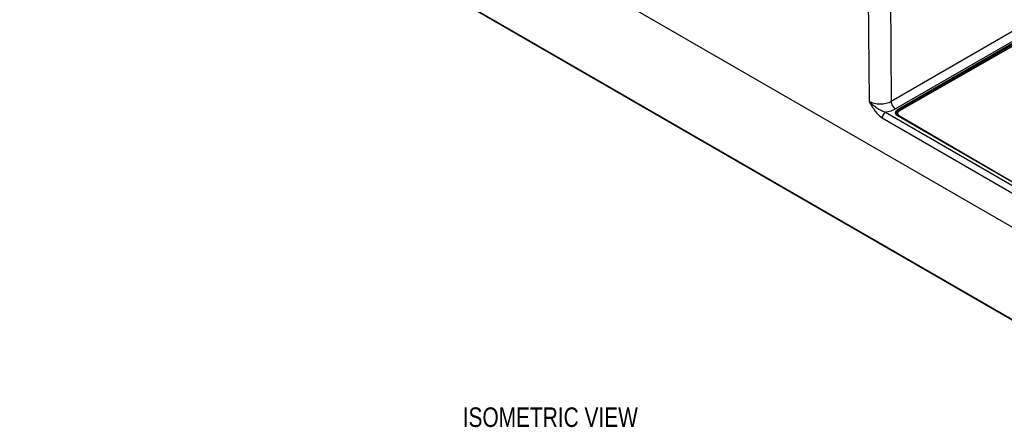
# Model space of a CAD drawing. Header units: inches. Extents: x 0 to 34, y 0 to 22.
# Tile 27 of 56: x 20.7 to 27, y 11.5 to 14.1. Entities that reach past the tile are written whole.
import ezdxf

# ---------------------------------------------------------------- set-up
doc = ezdxf.new("R2010")
doc.units = ezdxf.units.IN
doc.header["$LTSCALE"] = 1.87
doc.header["$MEASUREMENT"] = 0
doc.layers.get('0').update_dxf_attribs({"linetype": 'CONTINUOUS'})
doc.layers.add('02___PRT_ALL_AXES', color=7, linetype='CONTINUOUS')
doc.layers.add('DETAIL', color=7, linetype='CONTINUOUS')
doc.styles.get("Standard").update_dxf_attribs({"font": 'txt', "width": 0.8})

msp = doc.modelspace()

# ---------------------------------------------------------------- linework, layer by layer
at = {"color": 7, "linetype": 'CONTINUOUS'}
for p, q in [((20.7262, 16.4256), (27.3896, 12.5783)), ((20.7444, 15.8246), (28.1799, 11.5315)), ((20.7475, 15.818), (28.183, 11.5248)), ((28.6161, 14.8917), (26.3086, 13.5594)), ((28.6439, 14.844), (26.3365, 13.5117)), ((26.3535, 13.5106), (28.6459, 14.8342)), ((26.3569, 13.5046), (28.6494, 14.8282)), ((26.159, 14.6553), (26.1672, 13.5597)), ((26.3005, 14.6556), (26.3086, 13.5594)), ((26.3569, 13.5046), (26.3571, 13.4965)), ((26.2518, 13.4542), (27.3776, 12.8042)), ((26.273, 13.4908), (27.3988, 12.8407)), ((26.3473, 13.4803), (26.3501, 13.4831)), ((26.3487, 13.4703), (26.3501, 13.4728)), ((26.3535, 13.4648), (26.3487, 13.468)), ((27.4154, 12.8517), (26.3535, 13.4648)), ((27.4178, 12.852), (26.3559, 13.4651))]:
    msp.add_line(p, q, dxfattribs=at)
msp.add_arc((26.3789, 13.5049), 0.046, 237.55004, 240.01456, dxfattribs=at)
for points, knots in [([(26.1672, 13.5597), (26.1731, 13.5494), (26.1849, 13.5289), (26.2041, 13.4995), (26.2225, 13.4774), (26.2388, 13.4628), (26.2474, 13.4567), (26.2518, 13.4542)], [0, 0, 0, 0, 0.260371, 0.519257, 0.770385, 0.889062, 1, 1, 1, 1]), ([(26.3086, 13.5594), (26.3038, 13.5566), (26.2932, 13.5516), (26.2698, 13.5445), (26.2379, 13.541), (26.2061, 13.5446), (26.1826, 13.5518), (26.1721, 13.5568), (26.1672, 13.5597)], [0, 0, 0, 0, 0.114302, 0.237539, 0.499796, 0.76216, 0.885528, 1, 1, 1, 1]), ([(26.1672, 13.5597), (26.1745, 13.5521), (26.1903, 13.5379), (26.212, 13.5225), (26.2303, 13.5112), (26.2443, 13.5033), (26.2584, 13.4963), (26.2681, 13.4923), (26.273, 13.4908)], [0, 0, 0, 0, 0.247112, 0.499814, 0.626933, 0.753679, 0.878857, 1, 1, 1, 1]), ([(26.3365, 13.5117), (26.3272, 13.5064), (26.3065, 13.4975), (26.2846, 13.4925), (26.273, 13.4908)], [0, 0, 0, 0, 0.477221, 1, 1, 1, 1]), ([(26.3086, 13.5594), (26.3087, 13.5548), (26.3105, 13.5453), (26.3165, 13.532), (26.3252, 13.5202), (26.3326, 13.514), (26.3365, 13.5117)], [0, 0, 0, 0, 0.238289, 0.501086, 0.763293, 1, 1, 1, 1]), ([(26.3487, 13.468), (26.3467, 13.4694), (26.3433, 13.4725), (26.3393, 13.478), (26.3371, 13.4838), (26.3369, 13.4899), (26.3385, 13.4958), (26.342, 13.5014), (26.347, 13.5065), (26.3512, 13.5093), (26.3535, 13.5106)], [0, 0, 0, 0, 0.137588, 0.261771, 0.375864, 0.485538, 0.597703, 0.718554, 0.852118, 1, 1, 1, 1]), ([(26.342, 13.4834), (26.3419, 13.4854), (26.3426, 13.4895), (26.3456, 13.4953), (26.3505, 13.5005), (26.3547, 13.5033), (26.3569, 13.5046)], [0, 0, 0, 0, 0.217832, 0.45068, 0.709809, 1, 1, 1, 1]), ([(26.3535, 13.5106), (26.3545, 13.51), (26.3561, 13.5081), (26.3569, 13.5058), (26.3569, 13.5046)], [0, 0, 0, 0, 0.498879, 1, 1, 1, 1]), ([(26.273, 13.4908), (26.27, 13.489), (26.2643, 13.4843), (26.2577, 13.4752), (26.2531, 13.465), (26.2518, 13.4577), (26.2518, 13.4542)], [0, 0, 0, 0, 0.236963, 0.499457, 0.762247, 1, 1, 1, 1]), ([(26.342, 13.4834), (26.342, 13.4819), (26.3426, 13.4788), (26.345, 13.4742), (26.349, 13.4698), (26.3523, 13.4673), (26.3542, 13.4661)], [0, 0, 0, 0, 0.202056, 0.428812, 0.693645, 1, 1, 1, 1]), ([(26.3443, 13.4757), (26.3445, 13.4761), (26.3454, 13.4777), (26.3465, 13.4792), (26.3473, 13.4803)], [0, 0, 0, 0, 0.242098, 1, 1, 1, 1]), ([(26.3535, 13.4648), (26.3539, 13.4651), (26.3547, 13.4654), (26.3556, 13.4653), (26.3559, 13.4651)], [0, 0, 0, 0, 0.550771, 1, 1, 1, 1])]:
    msp.add_open_spline(points, degree=3, knots=knots, dxfattribs=at)
at = {"layer": '02___PRT_ALL_AXES', "color": 7, "linetype": 'CONTINUOUS'}
for p, q in [((28.6621, 14.8143), (26.3618, 13.5005)), ((26.3501, 13.4697), (26.3501, 13.4844)), ((26.3615, 13.4684), (27.3902, 12.8679)), ((26.3615, 13.4684), (26.3615, 13.4619))]:
    msp.add_line(p, q, dxfattribs=at)
msp.add_arc((26.3788, 13.4981), 0.0344, 236.0973, 239.75484, dxfattribs=at)
for points, knots in [([(26.3618, 13.5005), (26.3585, 13.4986), (26.3528, 13.4943), (26.3501, 13.4874), (26.3501, 13.4844)], [0, 0, 0, 0, 0.551207, 1, 1, 1, 1]), ([(26.3501, 13.4844), (26.3501, 13.4816), (26.3522, 13.4755), (26.3569, 13.4714), (26.3596, 13.4695)], [0, 0, 0, 0, 0.455408, 1, 1, 1, 1])]:
    msp.add_open_spline(points, degree=3, knots=knots, dxfattribs=at)

# ---------------------------------------------------------------- texts
at = {"layer": 'DETAIL', "color": 2, "linetype": 'CONTINUOUS', "insert": (23.5641, 11.6015), "char_height": 0.125, "width": 1.4, "attachment_point": 1, "line_spacing_factor": 0.9}
msp.add_mtext('ISOMETRIC VIEW', dxfattribs=at)

doc.saveas('drawing.dxf')
